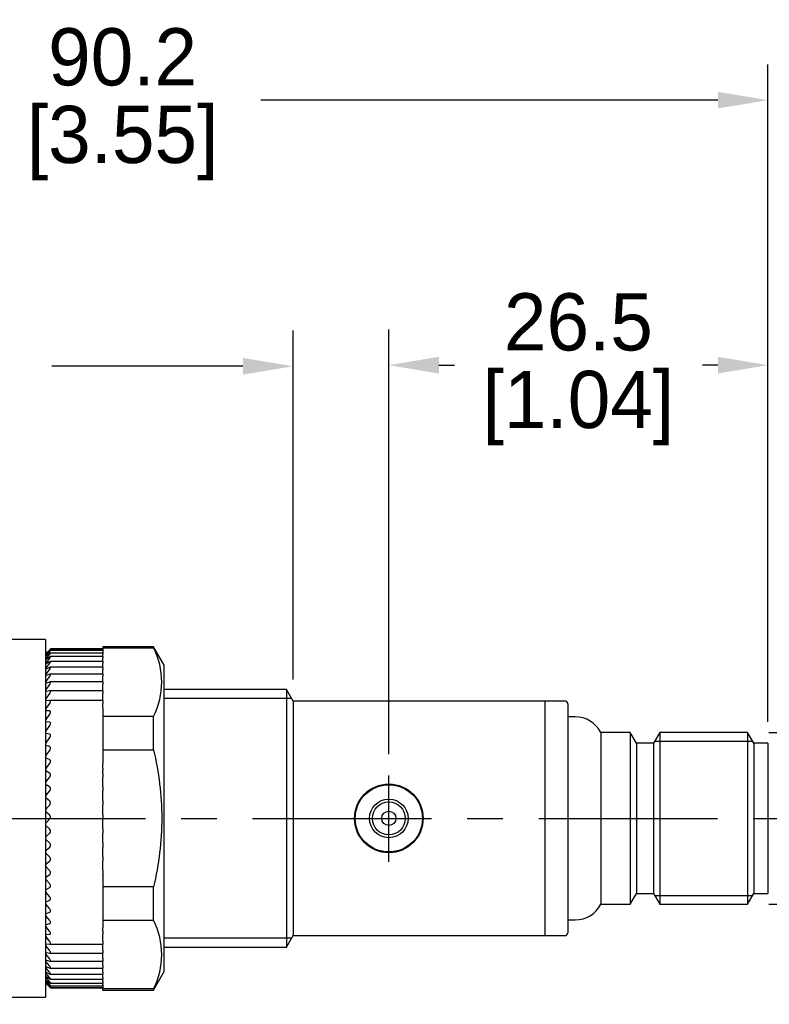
# Model space of a CAD drawing. Header units: inches. Extents: x 0 to 279, y 0 to 216.
# Tile 3 of 4: x 134 to 186, y 101 to 170. Entities that reach past the tile are written whole.
import ezdxf

# ---------------------------------------------------------------- set-up
doc = ezdxf.new("R2010")
doc.units = ezdxf.units.IN
doc.header["$LTSCALE"] = 10
doc.header["$MEASUREMENT"] = 0
doc.linetypes.add('CENTER', pattern=[2, 1.25, -0.25, 0.25, -0.25])
doc.layers.add('center', color=40, linetype='CENTER')
doc.layers.add('DIM', color=140, linetype='Continuous')
doc.dimstyles.get("Standard").update_dxf_attribs({"dimtxt": 4, "dimasz": 3.5, "dimexe": 2.5, "dimexo": 1.5, "dimgap": 1, "dimtad": 0, "dimtih": 1, "dimtoh": 1, "dimdec": 1, "dimzin": 0, "dimdsep": 46, "dimtxsty": 'Standard', "dimcen": 0, "dimadec": 0, "dimazin": 0, "dimtfac": 1, "dimtdec": 1, "dimtofl": 0, "dimtmove": 0, "dimatfit": 3, "dimfxl": 0, "dimtolj": 1, "dimtzin": 0, "dimarcsym": 0})

# ---------------------------------------------------------------- blocks, each defined once
blk = doc.blocks.new('*D0')
at = {"layer": 'Defpoints', "color": 0}
for p in [(152.872, 145.298), (95.834, 122.69), (152.872, 121.89)]:
    blk.add_point(p, dxfattribs=at)
at = {"layer": 'DIM', "color": 0, "lineweight": -2}
for p, q in [((95.834, 124.19), (95.834, 147.798)), ((152.872, 123.39), (152.872, 147.798)), ((99.334, 145.298), (112.686, 145.298)), ((149.372, 145.298), (136.02, 145.298))]:
    blk.add_line(p, q, dxfattribs=at)
at = {"layer": 'DIM', "color": 0}
for points in [[(99.334, 145.881), (99.334, 144.715), (95.834, 145.298)], [(149.372, 145.881), (149.372, 144.715), (152.872, 145.298)]]:
    blk.add_solid(points, dxfattribs=at)
at = {"layer": 'DIM', "color": 0, "insert": (124.353, 145.298), "char_height": 4, "attachment_point": 5}
blk.add_mtext('\\A1; 57.0\\P [2.25]', dxfattribs=at)
blk = doc.blocks.new('*D3')
at = {"layer": 'Defpoints', "color": 0}
for p in [(186.082, 163.906), (95.834, 122.69), (186.082, 118.94)]:
    blk.add_point(p, dxfattribs=at)
at = {"layer": 'DIM', "color": 0, "lineweight": -2}
for p, q in [((95.834, 124.19), (95.834, 166.406)), ((186.082, 120.44), (186.082, 166.406)), ((99.334, 163.906), (131.291, 163.906)), ((182.582, 163.906), (150.625, 163.906))]:
    blk.add_line(p, q, dxfattribs=at)
at = {"layer": 'DIM', "color": 0}
for points in [[(99.334, 164.489), (99.334, 163.323), (95.834, 163.906)], [(182.582, 164.489), (182.582, 163.323), (186.082, 163.906)]]:
    blk.add_solid(points, dxfattribs=at)
at = {"layer": 'DIM', "color": 0, "char_height": 4, "attachment_point": 5}
for s, insert in [('\\A1;90.2', (140.958, 166.906)), ('\\A1;[3.55]', (140.958, 160.906))]:
    blk.add_mtext(s, dxfattribs=dict(at, insert=insert))
blk = doc.blocks.new('*D4')
at = {"layer": 'Defpoints', "color": 0}
for p in [(159.572, 145.377), (186.082, 118.94), (159.572, 116.69)]:
    blk.add_point(p, dxfattribs=at)
at = {"layer": 'DIM', "color": 0, "lineweight": -2}
for p, q in [((159.572, 118.19), (159.572, 147.877)), ((186.082, 120.44), (186.082, 147.877)), ((163.072, 145.377), (164.16, 145.377)), ((182.582, 145.377), (181.494, 145.377))]:
    blk.add_line(p, q, dxfattribs=at)
at = {"layer": 'DIM', "color": 0}
for points in [[(163.072, 145.96), (163.072, 144.793), (159.572, 145.377)], [(182.582, 145.96), (182.582, 144.793), (186.082, 145.377)]]:
    blk.add_solid(points, dxfattribs=at)
at = {"layer": 'DIM', "color": 0, "char_height": 4, "attachment_point": 5}
for s, insert in [('\\A1;26.5', (172.827, 148.377)), ('\\A1;[1.04]', (172.827, 142.377))]:
    blk.add_mtext(s, dxfattribs=dict(at, insert=insert))
blk = doc.blocks.new('*D2')
at = {"layer": 'Defpoints', "color": 0}
for p in [(184.649, 119.69), (184.649, 107.69), (201.759, 107.69)]:
    blk.add_point(p, dxfattribs=at)
at = {"layer": 'DIM', "color": 0, "lineweight": -2}
for p, q in [((201.759, 123.19), (201.759, 126.69)), ((186.149, 119.69), (204.259, 119.69)), ((186.149, 107.69), (204.259, 107.69)), ((201.759, 104.19), (201.759, 100.69))]:
    blk.add_line(p, q, dxfattribs=at)
at = {"layer": 'DIM', "color": 0}
for points in [[(201.176, 123.19), (202.343, 123.19), (201.759, 119.69)], [(201.176, 104.19), (202.343, 104.19), (201.759, 107.69)]]:
    blk.add_solid(points, dxfattribs=at)
at = {"layer": 'DIM', "color": 0, "insert": (201.759, 113.301), "char_height": 4, "attachment_point": 5}
blk.add_mtext('\\A1;M12X1', dxfattribs=at)

msp = doc.modelspace()

# ---------------------------------------------------------------- linework, layer by layer
for p, q in [((135.566, 126.19), (132.566, 126.19)), ((135.566, 126.19), (135.566, 101.19)), ((135.671, 125.294), (135.566, 125.19)), ((135.607, 125.23), (135.861, 125.481)), ((135.607, 125.184), (135.861, 125.457)), ((135.607, 125.057), (135.861, 125.35)), ((135.845, 125.457), (135.619, 125.239)), ((135.845, 125.375), (135.619, 125.174)), ((139.566, 125.427), (135.915, 125.427)), ((139.566, 125.534), (135.916, 125.534)), ((139.566, 125.521), (135.917, 125.521)), ((139.566, 125.69), (139.566, 125.614)), ((143.12, 125.69), (139.566, 125.69)), ((139.566, 125.614), (139.566, 125.252)), ((139.566, 125.614), (143.12, 125.614)), ((143.12, 125.614), (143.12, 125.69)), ((143.866, 124.398), (143.12, 125.69)), ((135.57, 125.193), (135.57, 125.192)), ((135.57, 125.142), (135.57, 125.135)), ((135.57, 125.01), (135.57, 124.997)), ((135.57, 124.798), (135.57, 124.78)), ((135.607, 124.85), (135.861, 125.161)), ((135.607, 124.565), (135.861, 124.892)), ((135.845, 125.21), (135.619, 125.029)), ((135.845, 124.965), (135.619, 124.805)), ((135.845, 124.641), (135.619, 124.502)), ((139.566, 124.665), (135.902, 124.665)), ((139.566, 124.998), (135.908, 124.998)), ((139.566, 125.252), (135.912, 125.252)), ((139.566, 125.252), (139.566, 125.161)), ((139.566, 124.998), (139.566, 125.161)), ((139.566, 124.998), (139.566, 124.892)), ((139.566, 124.665), (139.566, 124.892)), ((139.566, 124.665), (139.566, 124.545)), ((135.57, 124.509), (135.57, 124.484)), ((135.57, 124.143), (135.57, 124.114)), ((135.607, 124.204), (135.861, 124.545)), ((135.607, 123.769), (135.861, 124.121)), ((135.845, 124.241), (135.619, 124.123)), ((139.566, 124.257), (135.895, 124.257)), ((139.566, 124.257), (139.566, 124.545)), ((139.566, 124.257), (139.566, 124.121)), ((139.566, 123.776), (139.566, 124.121)), ((143.866, 102.983), (143.866, 124.398)), ((135.57, 123.705), (135.57, 123.67)), ((135.607, 123.264), (135.861, 123.624)), ((135.845, 123.766), (135.619, 123.672)), ((139.566, 123.226), (135.876, 123.226)), ((139.566, 123.776), (135.887, 123.776)), ((139.566, 123.776), (139.566, 123.624)), ((139.566, 123.264), (139.566, 123.624)), ((139.566, 123.226), (139.566, 123.264)), ((139.566, 123.226), (139.566, 123.057)), ((135.57, 123.196), (135.57, 123.156)), ((135.57, 122.62), (135.57, 122.576)), ((135.607, 122.691), (135.861, 123.057)), ((135.845, 123.22), (135.619, 123.15)), ((135.845, 122.608), (135.619, 122.562)), ((139.566, 122.61), (135.866, 122.61)), ((139.566, 122.691), (139.566, 123.057)), ((139.566, 122.61), (139.566, 122.691)), ((139.566, 122.61), (139.566, 122.425)), ((152.41, 122.69), (143.866, 122.69)), ((152.41, 122.69), (152.41, 104.69)), ((152.872, 121.89), (152.41, 122.69)), ((135.57, 121.982), (135.57, 121.933)), ((135.607, 122.055), (135.861, 122.425)), ((135.845, 121.933), (135.619, 121.911)), ((139.566, 121.934), (135.855, 121.934)), ((139.566, 122.055), (139.566, 122.425)), ((139.566, 121.934), (139.566, 122.055)), ((139.566, 121.934), (139.566, 121.731)), ((152.764, 122.077), (143.866, 122.077)), ((152.872, 121.89), (152.872, 105.49)), ((170.472, 121.89), (152.872, 121.89)), ((170.472, 121.89), (170.472, 105.49)), ((170.482, 121.89), (170.482, 105.49)), ((171.882, 121.89), (170.482, 121.89)), ((135.57, 121.286), (135.57, 121.233)), ((135.607, 121.361), (135.861, 121.731)), ((135.845, 121.2), (135.619, 121.203)), ((139.566, 121.414), (139.566, 121.731)), ((139.566, 121.414), (139.566, 121.201)), ((139.566, 121.2), (139.566, 121.201)), ((139.566, 121.2), (139.566, 121.043)), ((172.082, 121.69), (172.082, 105.69)), ((135.57, 120.536), (135.57, 120.479)), ((135.607, 120.612), (135.861, 120.981)), ((139.566, 121.043), (139.566, 120.819)), ((143.12, 120.819), (139.566, 120.819)), ((139.566, 120.819), (139.566, 118.486)), ((143.12, 118.486), (143.12, 120.819)), ((170.482, 121.14), (170.472, 121.14)), ((172.602, 120.79), (172.082, 120.79)), ((135.607, 119.815), (135.861, 120.18)), ((135.845, 120.415), (135.619, 120.443)), ((135.57, 119.738), (135.57, 119.679)), ((135.607, 118.975), (135.861, 119.334)), ((135.845, 119.582), (135.619, 119.635)), ((174.388, 119.69), (174.388, 107.69)), ((176.449, 119.69), (174.388, 119.69)), ((176.449, 119.69), (176.449, 107.69)), ((176.882, 118.94), (176.449, 119.69)), ((178.515, 119.69), (178.082, 118.94)), ((178.515, 119.69), (178.515, 107.69)), ((184.649, 119.69), (178.515, 119.69)), ((184.649, 119.69), (184.649, 107.69)), ((185.082, 118.94), (184.649, 119.69)), ((135.57, 118.898), (135.57, 118.836)), ((135.607, 118.099), (135.861, 118.447)), ((135.845, 118.708), (135.619, 118.785)), ((139.566, 118.486), (139.566, 117.812)), ((139.566, 118.486), (143.12, 118.486)), ((176.882, 118.94), (176.882, 108.44)), ((178.082, 118.94), (176.882, 118.94)), ((178.082, 118.94), (178.082, 108.44)), ((178.161, 119.077), (185.003, 119.077)), ((185.082, 118.94), (185.082, 108.44)), ((186.082, 118.94), (185.082, 118.94)), ((186.082, 118.94), (186.082, 108.44)), ((135.57, 118.022), (135.57, 117.957)), ((135.845, 117.799), (135.619, 117.899)), ((139.566, 117.799), (139.566, 117.812)), ((139.566, 117.799), (139.566, 117.528)), ((135.57, 117.115), (135.57, 117.048)), ((135.607, 117.191), (135.861, 117.528)), ((139.566, 117.199), (139.566, 117.528)), ((139.566, 117.199), (139.566, 117.053)), ((139.566, 116.984), (139.566, 117.053)), ((135.607, 116.258), (135.861, 116.581)), ((135.845, 116.861), (135.619, 116.984)), ((139.566, 116.861), (139.566, 116.984)), ((139.566, 116.861), (139.566, 116.581)), ((139.566, 116.258), (139.566, 116.581)), ((135.57, 116.184), (135.57, 116.115)), ((135.845, 115.901), (135.619, 116.046)), ((139.566, 116.046), (139.566, 116.258)), ((139.566, 115.901), (139.566, 116.046)), ((139.566, 115.901), (139.566, 115.615)), ((135.57, 115.235), (135.57, 115.166)), ((135.607, 115.308), (135.861, 115.615)), ((135.845, 114.926), (135.619, 115.092)), ((139.566, 115.308), (139.566, 115.615)), ((139.566, 115.092), (139.566, 115.308)), ((139.566, 114.926), (139.566, 115.092)), ((135.57, 114.276), (135.57, 114.206)), ((135.607, 114.346), (135.861, 114.634)), ((139.566, 114.926), (139.566, 114.634)), ((139.566, 114.346), (139.566, 114.634)), ((139.566, 114.127), (139.566, 114.346)), ((135.607, 113.38), (135.861, 113.647)), ((135.845, 113.941), (135.619, 114.127)), ((139.566, 113.941), (139.566, 114.127)), ((139.566, 113.941), (139.566, 113.647)), ((139.566, 113.38), (139.566, 113.647)), ((135.57, 113.313), (135.57, 113.242)), ((135.845, 112.955), (135.619, 113.16)), ((139.566, 113.16), (139.566, 113.38)), ((139.566, 112.955), (139.566, 113.16)), ((139.566, 112.955), (139.566, 112.661)), ((135.57, 112.352), (135.57, 112.282)), ((135.607, 112.415), (135.861, 112.661)), ((139.566, 112.415), (139.566, 112.661)), ((139.566, 112.196), (139.566, 112.415)), ((135.607, 111.46), (135.861, 111.681)), ((135.845, 111.974), (135.619, 112.196)), ((139.566, 111.974), (139.566, 112.196)), ((139.566, 111.974), (139.566, 111.681)), ((139.566, 111.46), (139.566, 111.681)), ((135.57, 111.4), (135.57, 111.331)), ((135.845, 111.005), (135.619, 111.242)), ((139.566, 111.242), (139.566, 111.46)), ((139.566, 111.005), (139.566, 111.242)), ((139.566, 111.005), (139.566, 110.716)), ((135.57, 110.465), (135.57, 110.398)), ((135.607, 110.521), (135.861, 110.716)), ((135.845, 110.055), (135.619, 110.306)), ((139.566, 110.521), (139.566, 110.716)), ((139.566, 110.306), (139.566, 110.521)), ((139.566, 110.055), (139.566, 110.306)), ((135.57, 109.552), (135.57, 109.487)), ((135.607, 109.603), (135.861, 109.772)), ((139.566, 110.055), (139.566, 109.772)), ((139.566, 109.709), (139.566, 109.772)), ((139.566, 109.709), (139.566, 108.894)), ((135.607, 108.714), (135.861, 108.855)), ((135.845, 109.131), (135.619, 109.394)), ((143.12, 108.894), (139.566, 108.894)), ((139.566, 108.894), (139.566, 106.562)), ((143.12, 106.562), (143.12, 108.894)), ((135.57, 108.669), (135.57, 108.605)), ((135.845, 108.238), (135.619, 108.512)), ((176.449, 107.69), (176.882, 108.44)), ((176.882, 108.44), (178.082, 108.44)), ((178.082, 108.44), (178.515, 107.69)), ((178.161, 108.304), (185.003, 108.304)), ((184.649, 107.69), (185.082, 108.44)), ((185.082, 108.44), (186.082, 108.44)), ((135.57, 107.82), (135.57, 107.76)), ((135.607, 107.861), (135.861, 107.972)), ((135.845, 107.384), (135.619, 107.666)), ((174.388, 107.69), (176.449, 107.69)), ((178.515, 107.69), (184.649, 107.69)), ((135.57, 107.013), (135.57, 106.956)), ((135.607, 107.048), (135.861, 107.129)), ((135.845, 106.573), (135.619, 106.862)), ((135.57, 106.252), (135.57, 106.199)), ((135.607, 106.281), (135.861, 106.332)), ((135.845, 105.813), (135.619, 106.106)), ((139.566, 106.562), (139.566, 106.026)), ((139.566, 106.562), (143.12, 106.562)), ((139.566, 105.813), (139.566, 106.026)), ((170.472, 106.24), (170.482, 106.24)), ((172.082, 106.59), (172.602, 106.59)), ((135.57, 105.544), (135.57, 105.495)), ((135.607, 105.567), (135.861, 105.586)), ((135.845, 105.108), (135.619, 105.403)), ((139.566, 105.813), (139.566, 105.586)), ((139.566, 105.567), (139.566, 105.586)), ((139.566, 105.403), (139.566, 105.567)), ((139.566, 105.108), (139.566, 105.403)), ((152.41, 104.69), (152.872, 105.49)), ((152.872, 105.49), (170.472, 105.49)), ((170.482, 105.49), (171.882, 105.49)), ((135.57, 104.893), (135.57, 104.848)), ((135.607, 104.91), (135.861, 104.898)), ((135.845, 104.464), (135.619, 104.759)), ((135.865, 104.898), (139.566, 104.898)), ((139.566, 105.108), (139.566, 104.898)), ((139.566, 104.759), (139.566, 104.898)), ((139.566, 104.464), (139.566, 104.759)), ((152.764, 105.304), (143.866, 105.304)), ((143.866, 104.69), (152.41, 104.69)), ((135.57, 104.303), (135.57, 104.263)), ((135.607, 104.314), (135.861, 104.271)), ((135.845, 103.884), (135.619, 104.177)), ((135.875, 104.27), (139.566, 104.27)), ((139.566, 104.464), (139.566, 104.27)), ((139.566, 104.177), (139.566, 104.27)), ((139.566, 103.884), (139.566, 104.177)), ((135.57, 103.78), (135.57, 103.744)), ((135.57, 103.326), (135.57, 103.295)), ((135.607, 103.784), (135.861, 103.71)), ((135.607, 103.323), (135.861, 103.22)), ((135.845, 103.372), (135.619, 103.662)), ((135.884, 103.707), (139.566, 103.707)), ((139.566, 103.884), (139.566, 103.707)), ((139.566, 103.662), (139.566, 103.707)), ((139.566, 103.372), (139.566, 103.662)), ((139.566, 103.372), (139.566, 103.212)), ((135.57, 102.944), (135.57, 102.919)), ((135.57, 102.638), (135.57, 102.619)), ((135.607, 102.935), (135.861, 102.803)), ((135.607, 102.623), (135.861, 102.462)), ((135.845, 102.933), (135.619, 103.217)), ((135.845, 102.57), (135.619, 102.846)), ((135.894, 103.212), (139.566, 103.212)), ((135.9, 102.789), (139.566, 102.789)), ((139.566, 102.933), (139.566, 103.212)), ((139.566, 102.933), (139.566, 102.789)), ((139.566, 102.57), (139.566, 102.789)), ((143.12, 101.69), (143.866, 102.983)), ((135.566, 102.19), (135.849, 101.91)), ((135.57, 102.41), (135.57, 102.396)), ((135.57, 102.26), (135.57, 102.253)), ((135.57, 102.191), (135.57, 102.189)), ((135.607, 102.388), (135.861, 102.199)), ((135.607, 102.233), (135.861, 102.018)), ((135.607, 102.158), (135.861, 101.918)), ((135.845, 102.285), (135.619, 102.551)), ((135.845, 102.079), (135.619, 102.334)), ((135.845, 101.955), (135.619, 102.196)), ((135.845, 101.914), (135.619, 102.139)), ((135.906, 102.442), (139.566, 102.442)), ((135.912, 102.172), (139.566, 102.172)), ((135.914, 101.981), (139.566, 101.981)), ((139.566, 102.57), (139.566, 102.442)), ((139.566, 102.285), (139.566, 102.442)), ((139.566, 102.285), (139.566, 102.172)), ((139.566, 102.172), (139.566, 102.149)), ((139.566, 102.079), (139.566, 102.149)), ((139.566, 102.079), (139.566, 101.981)), ((139.566, 101.981), (139.566, 101.766)), ((135.915, 101.871), (139.566, 101.871)), ((135.917, 101.843), (139.566, 101.843)), ((143.12, 101.766), (139.566, 101.766)), ((139.566, 101.69), (139.566, 101.766)), ((139.566, 101.69), (143.12, 101.69)), ((143.12, 101.766), (143.12, 101.69)), ((132.566, 101.19), (135.566, 101.19))]:
    msp.add_line(p, q)
for radius in [2.4, 2.35, 1.35, 1.15, 0.5]:
    msp.add_circle((159.572, 113.69), radius)
for centre, radius, start, end in [((138.429, 123.216), 5.268, 332.92498, 27.07502), ((133.424, 127.486), 3.141, 313.09942, 314.33363), ((137.978, 122.842), 3.365, 134.8092, 135.68421), ((136.038, 124.776), 0.594, 136.61116, 141.96652), ((135.336, 125.473), 0.412, 304.7279, 313.50207), ((135.903, 124.792), 0.397, 138.29203, 146.88903), ((135.496, 125.162), 0.181, 294.26701, 312.92901), ((135.861, 124.636), 0.332, 139.80493, 150.77619), ((135.843, 124.375), 0.303, 141.12574, 153.8756), ((135.835, 124.028), 0.288, 142.24587, 156.37129), ((135.83, 123.602), 0.28, 143.16554, 158.39899), ((135.818, 123.108), 0.263, 143.55221, 160.39584), ((135.825, 122.535), 0.269, 144.42096, 161.42666), ((135.822, 121.903), 0.264, 144.76643, 162.55725), ((171.882, 121.69), 0.2, 0, 90), ((135.818, 121.212), 0.258, 144.92775, 163.49336), ((135.615, 121.252), 0.0488, 203.26117, 274.73239), ((135.812, 120.468), 0.251, 144.9048, 164.26725), ((135.623, 120.498), 0.0557, 199.71952, 266.4109), ((172.602, 118.79), 2, 26.74368, 90), ((135.804, 119.675), 0.242, 144.6943, 164.90356), ((135.632, 119.698), 0.0643, 197.35176, 258.84294), ((135.795, 118.84), 0.232, 144.28937, 165.42106), ((135.642, 118.856), 0.0746, 195.78835, 252.15259), ((135.785, 117.968), 0.221, 143.67899, 165.83389), ((135.654, 117.979), 0.0864, 194.76412, 246.34498), ((135.773, 117.065), 0.208, 142.84737, 166.15236), ((135.667, 117.072), 0.0997, 194.10132, 241.36108), ((135.759, 116.138), 0.194, 141.77313, 166.38346), ((135.681, 116.142), 0.114, 193.68576, 237.1146), ((135.745, 115.193), 0.179, 140.42829, 166.53101), ((135.696, 115.196), 0.129, 193.44611, 233.51356), ((135.73, 114.238), 0.164, 138.77699, 166.59549), ((135.721, 114.773), 0.197, 315.34613, 50.95051), ((135.712, 114.239), 0.145, 193.33881, 230.47136), ((135.717, 113.787), 0.201, 315.91699, 50.32453), ((135.715, 113.278), 0.148, 136.77395, 166.57336), ((135.728, 113.28), 0.162, 193.33801, 227.91151), ((135.716, 112.8), 0.202, 316.13742, 50.09318), ((135.699, 112.321), 0.133, 134.36272, 166.45577), ((135.743, 112.323), 0.178, 193.42929, 225.76888), ((135.684, 111.372), 0.117, 131.47386, 166.22603), ((135.759, 111.377), 0.194, 193.6058, 223.98927), ((135.67, 110.44), 0.102, 128.02371, 165.85541), ((135.773, 110.448), 0.209, 193.86606, 222.52828), ((135.656, 109.53), 0.0884, 123.91452, 165.29574), ((135.787, 109.542), 0.224, 194.21271, 221.35003), ((135.643, 108.648), 0.0757, 119.03833, 164.46723), ((135.8, 108.665), 0.237, 194.65195, 220.42585), ((135.632, 107.802), 0.0644, 113.28808, 163.23903), ((135.811, 107.825), 0.249, 195.19351, 219.73316), ((172.602, 108.59), 2, 270, 333.25632), ((135.622, 106.995), 0.0546, 106.58192, 161.40067), ((135.821, 107.027), 0.261, 195.85088, 219.25448), ((135.614, 106.235), 0.0466, 98.90773, 158.62674), ((135.83, 106.276), 0.271, 196.64204, 218.97656), ((138.429, 104.164), 5.268, 332.92501, 27.07499), ((135.607, 105.527), 0.0404, 90.393, 154.4488), ((135.837, 105.579), 0.28, 197.59043, 218.88956), ((171.882, 105.69), 0.2, 270, 0), ((135.843, 104.94), 0.288, 198.72658, 218.98627), ((135.849, 104.365), 0.297, 200.09018, 219.26121), ((135.855, 103.858), 0.306, 201.73324, 219.70941), ((135.863, 103.424), 0.319, 203.72433, 220.32475), ((135.875, 103.069), 0.34, 206.15454, 221.09742), ((135.898, 102.802), 0.375, 209.14561, 222.01015), ((135.947, 102.64), 0.449, 212.86057, 223.03261), ((135.416, 102.022), 0.284, 47.96848, 57.16459), ((136.086, 102.649), 0.65, 217.51643, 224.1141), ((134.612, 101.124), 1.434, 46.11588, 48.08909), ((137.208, 103.737), 2.253, 223.39511, 225.17634)]:
    msp.add_arc(centre, radius, start, end)
for points, knots in [([(135.861, 125.457), (135.879, 125.475), (135.894, 125.491), (135.914, 125.515), (135.919, 125.522), (135.915, 125.521), (135.906, 125.514), (135.88, 125.49), (135.864, 125.474), (135.845, 125.457)], [0, 0, 0, 0, 0.25, 0.25, 0.5, 0.5, 0.75, 0.75, 1, 1, 1, 1]), ([(135.861, 125.35), (135.879, 125.37), (135.894, 125.388), (135.914, 125.415), (135.919, 125.425), (135.915, 125.429), (135.906, 125.424), (135.88, 125.405), (135.864, 125.391), (135.845, 125.375)], [0, 0, 0, 0, 0.25, 0.25, 0.5, 0.5, 0.75, 0.75, 1, 1, 1, 1]), ([(135.861, 125.481), (135.879, 125.498), (135.894, 125.512), (135.912, 125.529), (135.917, 125.534), (135.918, 125.534)], [0, 0, 0, 0, 0.25, 0.25, 0.4467295, 0.4467295, 0.4467295, 0.4467295]), ([(135.861, 125.161), (135.879, 125.182), (135.894, 125.202), (135.914, 125.234), (135.919, 125.245), (135.915, 125.255), (135.906, 125.252), (135.88, 125.237), (135.864, 125.225), (135.845, 125.21)], [0, 0, 0, 0, 0.25, 0.25, 0.5, 0.5, 0.75, 0.75, 1, 1, 1, 1]), ([(135.861, 124.892), (135.879, 124.914), (135.894, 124.935), (135.914, 124.971), (135.919, 124.985), (135.915, 124.999), (135.906, 124.999), (135.88, 124.989), (135.864, 124.979), (135.845, 124.965)], [0, 0, 0, 0, 0.25, 0.25, 0.5, 0.5, 0.75, 0.75, 1, 1, 1, 1]), ([(135.861, 124.545), (135.879, 124.567), (135.894, 124.59), (135.914, 124.629), (135.919, 124.645), (135.915, 124.665), (135.906, 124.667), (135.88, 124.661), (135.864, 124.653), (135.845, 124.641)], [0, 0, 0, 0, 0.25, 0.25, 0.5, 0.5, 0.75, 0.75, 1, 1, 1, 1]), ([(135.861, 124.121), (135.879, 124.144), (135.894, 124.168), (135.914, 124.21), (135.919, 124.229), (135.915, 124.253), (135.906, 124.258), (135.88, 124.256), (135.864, 124.25), (135.845, 124.241)], [0, 0, 0, 0, 0.25, 0.25, 0.5, 0.5, 0.75, 0.75, 1, 1, 1, 1]), ([(135.861, 123.624), (135.879, 123.648), (135.894, 123.673), (135.914, 123.718), (135.919, 123.738), (135.915, 123.767), (135.906, 123.774), (135.88, 123.777), (135.864, 123.773), (135.845, 123.766)], [0, 0, 0, 0, 0.25, 0.25, 0.5, 0.5, 0.75, 0.75, 1, 1, 1, 1]), ([(135.861, 123.057), (135.879, 123.082), (135.894, 123.107), (135.914, 123.155), (135.919, 123.178), (135.915, 123.211), (135.906, 123.22), (135.88, 123.228), (135.864, 123.226), (135.845, 123.22)], [0, 0, 0, 0, 0.25, 0.25, 0.5, 0.5, 0.75, 0.75, 1, 1, 1, 1]), ([(135.861, 122.425), (135.879, 122.45), (135.894, 122.476), (135.914, 122.526), (135.919, 122.55), (135.915, 122.587), (135.906, 122.599), (135.88, 122.611), (135.864, 122.612), (135.845, 122.608)], [0, 0, 0, 0, 0.25, 0.25, 0.5, 0.5, 0.75, 0.75, 1, 1, 1, 1]), ([(135.861, 121.731), (135.879, 121.756), (135.894, 121.783), (135.914, 121.835), (135.919, 121.861), (135.915, 121.902), (135.906, 121.916), (135.88, 121.932), (135.864, 121.935), (135.845, 121.933)], [0, 0, 0, 0, 0.25, 0.25, 0.5, 0.5, 0.75, 0.75, 1, 1, 1, 1]), ([(135.861, 120.981), (135.879, 121.006), (135.894, 121.033), (135.914, 121.087), (135.919, 121.114), (135.915, 121.158), (135.906, 121.175), (135.88, 121.196), (135.864, 121.2), (135.845, 121.2)], [0, 0, 0, 0, 0.25, 0.25, 0.5, 0.5, 0.75, 0.75, 1, 1, 1, 1]), ([(135.861, 120.18), (135.879, 120.205), (135.894, 120.232), (135.914, 120.287), (135.919, 120.315), (135.915, 120.363), (135.906, 120.381), (135.88, 120.406), (135.864, 120.413), (135.845, 120.415)], [0, 0, 0, 0, 0.25, 0.25, 0.5, 0.5, 0.75, 0.75, 1, 1, 1, 1]), ([(135.861, 119.334), (135.879, 119.358), (135.894, 119.384), (135.914, 119.44), (135.919, 119.469), (135.915, 119.52), (135.906, 119.541), (135.88, 119.57), (135.864, 119.578), (135.845, 119.582)], [0, 0, 0, 0, 0.25, 0.25, 0.5, 0.5, 0.75, 0.75, 1, 1, 1, 1]), ([(135.861, 118.447), (135.879, 118.471), (135.894, 118.497), (135.914, 118.554), (135.919, 118.583), (135.915, 118.637), (135.906, 118.659), (135.88, 118.692), (135.864, 118.702), (135.845, 118.708)], [0, 0, 0, 0, 0.25, 0.25, 0.5, 0.5, 0.75, 0.75, 1, 1, 1, 1]), ([(143.12, 118.486), (143.485, 116.907), (143.696, 115.315), (143.699, 112.1), (143.485, 110.477), (143.12, 108.894)], [0, 0, 0, 0, 0.5, 0.5, 1, 1, 1, 1]), ([(135.861, 117.528), (135.879, 117.55), (135.894, 117.576), (135.914, 117.633), (135.919, 117.663), (135.915, 117.719), (135.906, 117.743), (135.88, 117.779), (135.864, 117.791), (135.845, 117.799)], [0, 0, 0, 0, 0.25, 0.25, 0.5, 0.5, 0.75, 0.75, 1, 1, 1, 1]), ([(135.861, 116.581), (135.879, 116.603), (135.894, 116.628), (135.914, 116.684), (135.919, 116.715), (135.915, 116.773), (135.906, 116.798), (135.88, 116.837), (135.864, 116.851), (135.845, 116.861)], [0, 0, 0, 0, 0.25, 0.25, 0.5, 0.5, 0.75, 0.75, 1, 1, 1, 1]), ([(135.861, 115.615), (135.879, 115.635), (135.894, 115.66), (135.914, 115.715), (135.919, 115.746), (135.915, 115.805), (135.906, 115.831), (135.88, 115.874), (135.864, 115.889), (135.845, 115.901)], [0, 0, 0, 0, 0.25, 0.25, 0.5, 0.5, 0.75, 0.75, 1, 1, 1, 1]), ([(135.861, 111.681), (135.879, 111.696), (135.894, 111.716), (135.914, 111.764), (135.919, 111.793), (135.915, 111.854), (135.906, 111.883), (135.88, 111.935), (135.864, 111.956), (135.845, 111.974)], [0, 0, 0, 0, 0.25, 0.25, 0.5, 0.5, 0.75, 0.75, 1, 1, 1, 1]), ([(135.861, 110.716), (135.879, 110.729), (135.894, 110.747), (135.914, 110.793), (135.919, 110.821), (135.915, 110.881), (135.906, 110.911), (135.88, 110.963), (135.864, 110.986), (135.845, 111.005)], [0, 0, 0, 0, 0.25, 0.25, 0.5, 0.5, 0.75, 0.75, 1, 1, 1, 1]), ([(135.861, 109.772), (135.879, 109.783), (135.894, 109.799), (135.914, 109.842), (135.919, 109.869), (135.915, 109.928), (135.906, 109.958), (135.88, 110.011), (135.864, 110.035), (135.845, 110.055)], [0, 0, 0, 0, 0.25, 0.25, 0.5, 0.5, 0.75, 0.75, 1, 1, 1, 1]), ([(135.861, 108.855), (135.879, 108.864), (135.894, 108.878), (135.914, 108.918), (135.919, 108.944), (135.915, 109.001), (135.906, 109.031), (135.88, 109.085), (135.864, 109.109), (135.845, 109.131)], [0, 0, 0, 0, 0.25, 0.25, 0.5, 0.5, 0.75, 0.75, 1, 1, 1, 1]), ([(135.861, 107.972), (135.879, 107.979), (135.894, 107.991), (135.914, 108.028), (135.919, 108.052), (135.915, 108.107), (135.906, 108.136), (135.88, 108.191), (135.864, 108.216), (135.845, 108.238)], [0, 0, 0, 0, 0.25, 0.25, 0.5, 0.5, 0.75, 0.75, 1, 1, 1, 1]), ([(135.861, 107.129), (135.879, 107.134), (135.894, 107.144), (135.914, 107.177), (135.919, 107.2), (135.915, 107.253), (135.906, 107.281), (135.88, 107.336), (135.864, 107.361), (135.845, 107.384)], [0, 0, 0, 0, 0.25, 0.25, 0.5, 0.5, 0.75, 0.75, 1, 1, 1, 1]), ([(135.861, 106.332), (135.879, 106.335), (135.894, 106.343), (135.914, 106.372), (135.919, 106.393), (135.915, 106.443), (135.906, 106.471), (135.88, 106.525), (135.864, 106.55), (135.845, 106.573)], [0, 0, 0, 0, 0.25, 0.25, 0.5, 0.5, 0.75, 0.75, 1, 1, 1, 1]), ([(135.861, 105.586), (135.879, 105.588), (135.894, 105.594), (135.914, 105.618), (135.919, 105.637), (135.915, 105.684), (135.906, 105.711), (135.88, 105.764), (135.864, 105.79), (135.845, 105.813)], [0, 0, 0, 0, 0.25, 0.25, 0.5, 0.5, 0.75, 0.75, 1, 1, 1, 1]), ([(135.57, 104.893), (135.574, 104.9), (135.58, 104.905), (135.587, 104.907), (135.593, 104.909), (135.6, 104.91), (135.607, 104.91)], [0, 0, 0, 0, 0.565372, 0.565372, 0.565372, 1, 1, 1, 1]), ([(135.861, 104.898), (135.879, 104.897), (135.894, 104.901), (135.914, 104.921), (135.919, 104.938), (135.915, 104.982), (135.906, 105.008), (135.88, 105.059), (135.864, 105.084), (135.845, 105.108)], [0, 0, 0, 0, 0.25, 0.25, 0.5, 0.5, 0.75, 0.75, 1, 1, 1, 1]), ([(135.57, 104.303), (135.574, 104.309), (135.58, 104.313), (135.587, 104.314), (135.593, 104.315), (135.6, 104.315), (135.607, 104.314)], [0, 0, 0, 0, 0.565357, 0.565357, 0.565357, 1, 1, 1, 1]), ([(135.861, 104.271), (135.879, 104.268), (135.894, 104.27), (135.914, 104.286), (135.919, 104.3), (135.915, 104.34), (135.906, 104.365), (135.88, 104.415), (135.864, 104.44), (135.845, 104.464)], [0, 0, 0, 0, 0.25, 0.25, 0.5, 0.5, 0.75, 0.75, 1, 1, 1, 1]), ([(135.57, 103.78), (135.574, 103.785), (135.58, 103.787), (135.587, 103.787), (135.593, 103.787), (135.6, 103.786), (135.607, 103.784)], [0, 0, 0, 0, 0.565345, 0.565345, 0.565345, 1, 1, 1, 1]), ([(135.57, 103.326), (135.574, 103.329), (135.58, 103.33), (135.587, 103.329), (135.593, 103.328), (135.6, 103.326), (135.607, 103.323)], [0, 0, 0, 0, 0.565336, 0.565336, 0.565336, 1, 1, 1, 1]), ([(135.861, 103.71), (135.879, 103.706), (135.894, 103.705), (135.914, 103.716), (135.919, 103.728), (135.915, 103.764), (135.906, 103.787), (135.88, 103.835), (135.864, 103.86), (135.845, 103.884)], [0, 0, 0, 0, 0.25, 0.25, 0.5, 0.5, 0.75, 0.75, 1, 1, 1, 1]), ([(135.861, 103.22), (135.879, 103.213), (135.894, 103.21), (135.914, 103.216), (135.919, 103.226), (135.915, 103.258), (135.906, 103.279), (135.88, 103.325), (135.864, 103.349), (135.845, 103.372)], [0, 0, 0, 0, 0.25, 0.25, 0.5, 0.5, 0.75, 0.75, 1, 1, 1, 1]), ([(135.57, 102.944), (135.574, 102.946), (135.58, 102.946), (135.587, 102.944), (135.593, 102.942), (135.6, 102.939), (135.607, 102.935)], [0, 0, 0, 0, 0.56533, 0.56533, 0.56533, 1, 1, 1, 1]), ([(135.57, 102.638), (135.574, 102.639), (135.58, 102.637), (135.587, 102.634), (135.593, 102.631), (135.6, 102.628), (135.607, 102.623)], [0, 0, 0, 0, 0.565327, 0.565327, 0.565327, 1, 1, 1, 1]), ([(135.861, 102.803), (135.879, 102.794), (135.894, 102.788), (135.914, 102.79), (135.919, 102.797), (135.915, 102.825), (135.906, 102.845), (135.88, 102.888), (135.864, 102.91), (135.845, 102.933)], [0, 0, 0, 0, 0.25, 0.25, 0.5, 0.5, 0.75, 0.75, 1, 1, 1, 1]), ([(135.57, 102.41), (135.574, 102.409), (135.58, 102.406), (135.587, 102.402), (135.593, 102.398), (135.6, 102.394), (135.607, 102.388)], [0, 0, 0, 0, 0.565326, 0.565326, 0.565326, 1, 1, 1, 1]), ([(135.861, 102.462), (135.879, 102.451), (135.894, 102.443), (135.914, 102.44), (135.919, 102.445), (135.915, 102.468), (135.906, 102.486), (135.88, 102.526), (135.864, 102.548), (135.845, 102.57)], [0, 0, 0, 0, 0.25, 0.25, 0.5, 0.5, 0.75, 0.75, 1, 1, 1, 1]), ([(135.861, 102.199), (135.879, 102.187), (135.894, 102.177), (135.914, 102.17), (135.919, 102.172), (135.915, 102.19), (135.906, 102.206), (135.88, 102.242), (135.864, 102.263), (135.845, 102.285)], [0, 0, 0, 0, 0.25, 0.25, 0.5, 0.5, 0.75, 0.75, 1, 1, 1, 1]), ([(135.861, 102.018), (135.879, 102.004), (135.894, 101.992), (135.914, 101.98), (135.919, 101.979), (135.915, 101.993), (135.906, 102.006), (135.88, 102.039), (135.864, 102.059), (135.845, 102.079)], [0, 0, 0, 0, 0.25, 0.25, 0.5, 0.5, 0.75, 0.75, 1, 1, 1, 1]), ([(135.861, 101.918), (135.879, 101.902), (135.894, 101.889), (135.914, 101.872), (135.919, 101.869), (135.915, 101.877), (135.906, 101.888), (135.88, 101.918), (135.864, 101.936), (135.845, 101.955)], [0, 0, 0, 0, 0.25, 0.25, 0.5, 0.5, 0.75, 0.75, 1, 1, 1, 1]), ([(135.918, 101.843), (135.918, 101.843), (135.918, 101.843), (135.915, 101.845), (135.906, 101.853), (135.88, 101.879), (135.864, 101.895), (135.845, 101.914)], [0.4700621, 0.4700621, 0.4700621, 0.4700621, 0.5, 0.5, 0.75, 0.75, 1, 1, 1, 1])]:
    msp.add_open_spline(points, degree=3, knots=knots)
for points in [[(135.619, 124.805), (135.597, 124.789), (135.579, 124.778), (135.57, 124.78)], [(135.619, 124.502), (135.597, 124.488), (135.579, 124.48), (135.57, 124.484)], [(135.619, 124.123), (135.597, 124.112), (135.579, 124.106), (135.57, 124.114)], [(135.619, 123.672), (135.597, 123.662), (135.579, 123.66), (135.57, 123.67)], [(135.619, 123.15), (135.597, 123.143), (135.579, 123.143), (135.57, 123.156)], [(135.619, 122.562), (135.597, 122.557), (135.579, 122.56), (135.57, 122.576)], [(135.619, 121.911), (135.597, 121.909), (135.579, 121.915), (135.57, 121.933)]]:
    msp.add_open_spline(points, degree=3)
at = {"layer": 'center'}
for p, q in [((159.572, 110.653), (159.572, 116.679)), ((90.05, 113.69), (187.648, 113.69))]:
    msp.add_line(p, q, dxfattribs=at)

# ---------------------------------------------------------------- dimensions: what is measured, and where the dimension line sits
at = {"layer": 'DIM'}
for base, p1, p2, picture, middle in [((186.082, 163.906), (95.834, 122.69), (186.082, 118.94), '*D3', (140.958, 163.906)), ((159.572, 145.377), (186.082, 118.94), (159.572, 116.69), '*D4', (172.827, 145.377))]:
    dim = msp.add_linear_dim(base=base, p1=p1, p2=p2, angle=180, dimstyle='Standard', override={"dimpost": '\\X'}, dxfattribs=at)
    dim.commit()
    dim.dimension.update_dxf_attribs({"geometry": picture, "text_midpoint": middle})
for base, p1, p2, angle, text, picture, middle in [((152.872, 145.298), (95.834, 122.69), (152.872, 121.89), 180, ' <>', '*D0', (124.353, 145.298)), ((201.759, 107.69), (184.649, 119.69), (184.649, 107.69), 90, 'M12X1', '*D2', (201.759, 113.301))]:
    dim = msp.add_linear_dim(base=base, p1=p1, p2=p2, angle=angle, text=text, dimstyle='Standard', override={"dimpost": '\\X'}, dxfattribs=at)
    dim.commit()
    dim.dimension.update_dxf_attribs({"geometry": picture, "text_midpoint": middle, "dimtype": 160})

doc.saveas('drawing.dxf')
